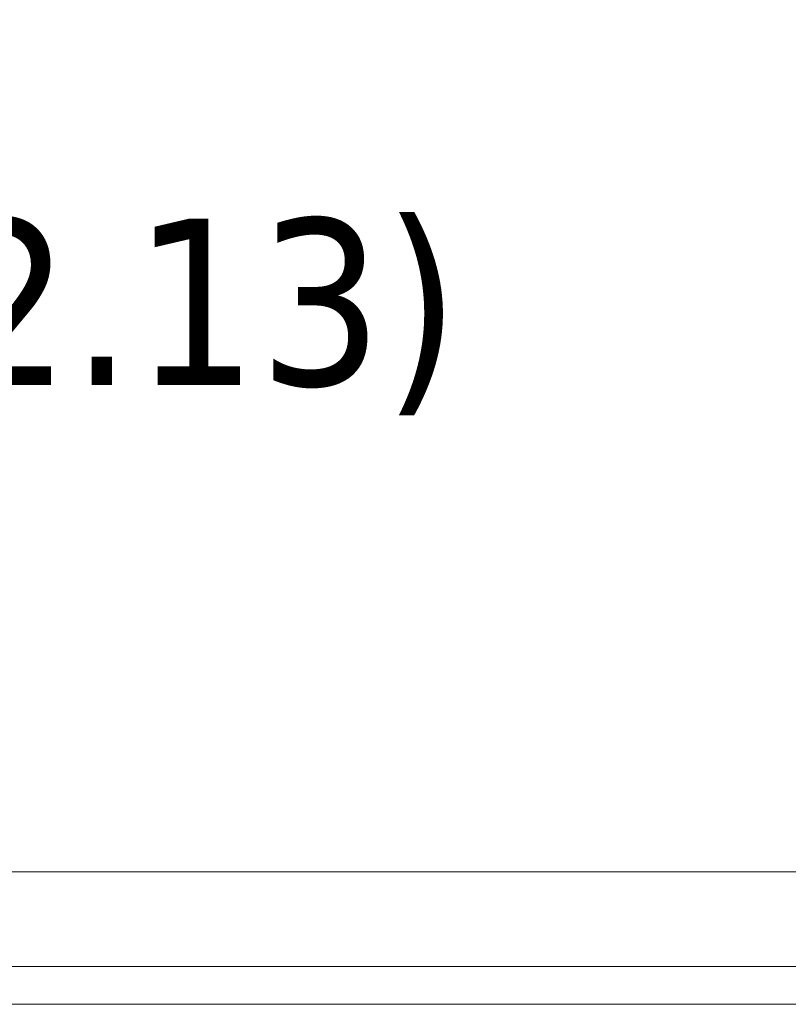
# Model space of a CAD drawing. Header units: inches. Extents: x 11 to 361, y 7 to 222.
# Tile 37 of 174: x 109.57 to 116.68, y 66.9 to 76.01. Entities that reach past the tile are written whole.
import ezdxf

# ---------------------------------------------------------------- set-up
doc = ezdxf.new("R2010")
doc.units = ezdxf.units.IN
doc.header["$LTSCALE"] = 22
doc.header["$MEASUREMENT"] = 0
doc.layers.get('0').update_dxf_attribs({"lineweight": 0})
doc.layers.add('Dimension (ANSI)', color=7, linetype='Continuous', lineweight=5)
doc.layers.add('Visible (ANSI)', color=7, linetype='Continuous', lineweight=5)
doc.styles.add('ROMANS', font='tahoma.ttf')
doc.dimstyles.new('Default (ANSI)', dxfattribs={"dimscale": 22, "dimtxt": 0.07, "dimasz": 0.07, "dimexe": 0.125, "dimexo": 0.0625, "dimgap": 0.031496, "dimtad": 0, "dimtih": 1, "dimtoh": 1, "dimrnd": 1e-08, "dimzin": 0, "dimdsep": 46, "dimtxsty": 'ROMANS', "dimblk": 'Filled-1', "dimcen": 0.09, "dimdle": 0.393701, "dimclrd": 256, "dimclre": 256, "dimclrt": 256, "dimadec": 0, "dimazin": 0, "dimtfac": 0.928571, "dimtofl": 0, "dimtmove": 0, "dimatfit": 3, "dimfxl": 1, "dimtolj": 1, "dimtzin": 0, "dimlwd": -1, "dimlwe": -1, "dimarcsym": 0})

# ---------------------------------------------------------------- blocks, each defined once
blk = doc.blocks.new('Filled-1')
at = {"color": 0}
for p, q in [((0, 0), (-1, 0.1786)), ((-1, 0.1786), (-1, -0.1786)), ((-1, 0), (0, 0)), ((-1, -0.1786), (0, 0))]:
    blk.add_line(p, q, dxfattribs=at)
at = {"color": 0, "flags": 128}
blk.add_lwpolyline([(-1, -0.1786), (0, 0), (-1, 0.1786), (-1, -0.1786)], dxfattribs=at)
at = {"color": 0}
blk.add_solid([(-1, -0.1786), (0, 0), (-1, 0.1786), (-1, -0.1786)], dxfattribs=at)
blk = doc.blocks.new('*D38')
at = {"layer": 'Defpoints', "color": 0, "transparency": 16777216}
for p in [(100.8614, 73.2576), (100.8614, 67.9255), (102.9944, 67.9255)]:
    blk.add_point(p, dxfattribs=at)
at = {"layer": 'Dimension (ANSI)', "transparency": 16777216}
for p, q in [((100.8614, 69.3005), (100.8614, 76.0076)), ((102.9944, 69.3005), (102.9944, 76.0076)), ((99.3214, 73.2576), (97.7814, 73.2576)), ((104.5344, 73.2576), (107.464, 73.2576))]:
    blk.add_line(p, q, dxfattribs=at)
at = {"layer": 'Dimension (ANSI)', "transparency": 16777216, "xscale": 1.54000000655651, "yscale": 1.54000000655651, "zscale": 1.54000000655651}
blk.add_blockref('Filled-1', (100.8614, 73.2576), dxfattribs=at)
at = {"layer": 'Dimension (ANSI)', "transparency": 16777216, "xscale": 1.54000000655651, "yscale": 1.54000000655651, "zscale": 1.54000000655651, "rotation": 180}
blk.add_blockref('Filled-1', (102.9944, 73.2576), dxfattribs=at)
at = {"layer": 'Dimension (ANSI)', "transparency": 16777216, "insert": (110.9112, 73.2576), "char_height": 1.54, "attachment_point": 5, "style": 'ROMANS'}
blk.add_mtext('\\A1;(2.13)', dxfattribs=at)

msp = doc.modelspace()

# ---------------------------------------------------------------- linework, layer by layer
at = {"layer": 'Visible (ANSI)'}
for p, q in [((103.19214, 68.12327), (131.79664, 68.12327)), ((131.76468, 67.24827), (103.0991, 67.24827)), ((79.86539, 66.89902), (123.99039, 66.89902))]:
    msp.add_line(p, q, dxfattribs=at)

# ---------------------------------------------------------------- dimensions: what is measured, and where the dimension line sits
at = {"layer": 'Dimension (ANSI)'}
dim = msp.add_linear_dim(base=(100.86139, 73.25757), p1=(102.99439, 67.92552), p2=(100.86139, 67.92552), angle=180, text='(<>)', dimstyle='Default (ANSI)', override={"dimgap": 0.031496, "dimtih": 0, "dimtoh": 0, "dimdec": 2, "dimtol": 0, "dimlim": 0, "dimtp": 0, "dimtm": 0, "dimtdec": 2, "dimatfit": 1}, dxfattribs=at)
dim.commit()
dim.dimension.update_dxf_attribs({"geometry": '*D38', "text_midpoint": (110.91115, 73.25757), "dimtype": 160})

doc.saveas('drawing.dxf')
